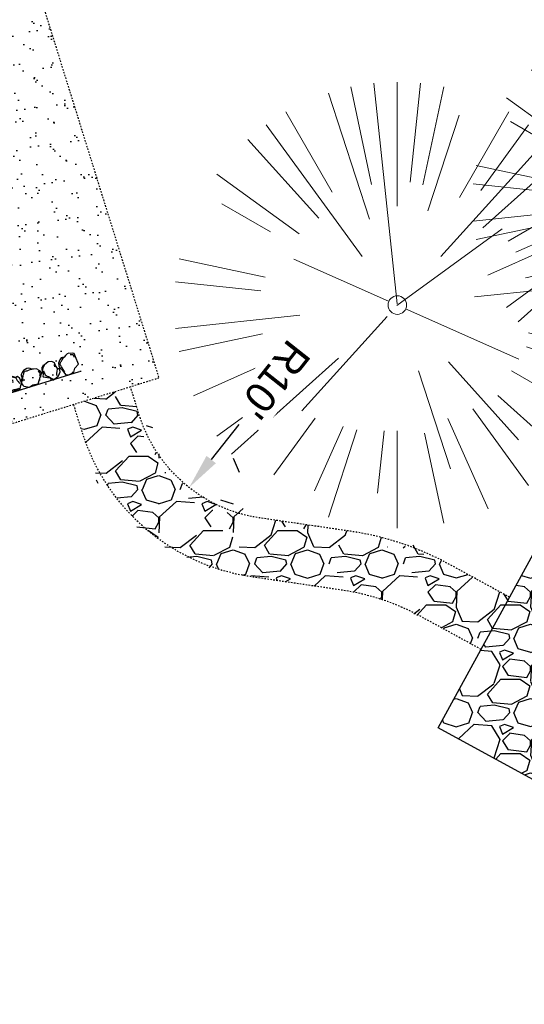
# Model space of a CAD drawing. Header units: feet. Extents: x 1133447 to 1140710, y 647622 to 649877.
# Tile 50 of 84: x 1134971 to 1135005, y 648640 to 648707. Entities that reach past the tile are written whole.
import ezdxf
from ezdxf import colors
from ezdxf.entities.mleader import LeaderData, LeaderLine
from ezdxf.math import Vec2, Vec3

# ---------------------------------------------------------------- set-up
doc = ezdxf.new("R2010")
doc.units = ezdxf.units.FT
doc.header["$MEASUREMENT"] = 0
doc.linetypes.add('RAD', pattern=[0.13, 0.08, -0.05])
for name, color, linetype in [('-BARRIERROCK', 6, 'Continuous'), ('C-CAMPSITE-PADS', 6, 'Continuous'), ('C-PRKG-ASPH', 8, 'Continuous'), ('C-PRKG-GRVL', 8, 'Continuous'), ('C-PRKG-WHEL-STOP', 9, 'Continuous'), ('C-ROAD-GRVL', 1, 'RAD'), ('C-SWLK-GRVL', 6, 'RAD'), ('C-SWLK-GRVL-PATT', 8, 'Continuous'), ('G-TEXT-ST02', 2, 'Continuous'), ('G-XREF', 7, 'Continuous'), ('L-BARRIERROCK', 6, 'Continuous')]:
    doc.layers.add(name, color=color, linetype=linetype)
doc.layers.add('V-ANNO-TEXT', color=7, linetype='Continuous', lineweight=13, plot=False)
doc.layers.add('V-SITE-VEGE', color=8, linetype='Continuous', lineweight=18)
doc.styles.add('Normal', font='arial.ttf', dxfattribs={"height": 0.1})
doc.styles.add('SEI-Dim & Leader', font='tahoma.ttf')
doc.dimstyles.new('Plan', dxfattribs={"dimscale": 20, "dimtxt": 0.1, "dimasz": 0.12, "dimexe": 0.0625, "dimexo": 0.0625, "dimgap": 0.08, "dimtad": 0, "dimdec": 0, "dimzin": 0, "dimdsep": 46, "dimtxsty": 'Normal', "dimcen": 0, "dimclrd": 256, "dimclre": 256, "dimclrt": 256, "dimaunit": 1, "dimadec": 4, "dimazin": 0, "dimtfac": 1, "dimtdec": 0, "dimtofl": 0, "dimtmove": 0, "dimatfit": 3, "dimfxl": 1, "dimtfill": 1, "dimtolj": 1, "dimtzin": 0, "dimlwd": -1, "dimlwe": -1, "dimarcsym": 0})
pattern_1 = [(228.012787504, (3.6, 5), (-40.00000000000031, -45.00000000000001), [0.67268, -66.5954402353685]), (184.969740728, (3.15, 4.5), (59.99999999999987, 5.000000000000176), [1.15434, -114.27962380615]), (132.510447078, (2, 4.4), (50.00000000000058, -54.99999999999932), [0.8139400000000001, -80.5801629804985]), (267.273689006, (0.05, 3.15), (5.000000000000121, 100.0000000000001), [1.05119, -104.067790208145]), (292.833654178, (0, 2.1), (-24.99999999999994, 60.00000000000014), [1.030775, -102.0468656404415]), (357.273689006, (0.4, 1.15), (-100.0000000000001, 5.000000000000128), [1.05119, -104.067790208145]), (37.6942404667, (1.45, 1.1), (-64.99999999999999, -49.99999999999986), [1.390145, -137.62424274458]), (72.2553283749, (2.55, 1.95), (35.00000000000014, 110), [1.31244, -129.9316074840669]), (121.429565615, (2.95, 3.2), (-40.0000000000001, 64.99999999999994), [1.05475, -104.420365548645]), (175.236358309, (2.4, 4.1), (54.99999999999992, -5.00000000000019), [1.20416, -59.0038128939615]), (222.397437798, (1.2, 4.2), (-59.99999999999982, -54.99999999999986), [1.55724, -154.1668750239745]), (138.814074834, (5, 3.1), (-35.00000000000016, 30), [0.5315049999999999, -52.61922406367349]), (171.46923439, (4.600000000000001, 3.45), (64.99999999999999, -9.999999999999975), [1.011185, -100.107557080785]), (225, (3.6, 3.6), (-5.551115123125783e-16, -4.999999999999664), [0.707105, -6.3639628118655]), (203.198590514, (3.25, 4.2), (24.99999999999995, 9.999999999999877), [0.38079, -37.6980755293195]), (291.801409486, (2.9, 4.050000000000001), (-4.99999999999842, 15.00000000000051), [0.538515, -26.3873090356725]), (30.96375653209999, (3.1, 3.55), (15.00000000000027, 9.999999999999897), [0.874645, -28.2801144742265]), (161.565051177, (3.85, 4), (10.00000000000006, -4.999999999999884), [0.632455, -15.178933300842]), (16.389540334, (0, 4.050000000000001), (49.99999999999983, 15.00000000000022), [0.886, -87.714225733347]), (70.3461759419, (0.8500000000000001, 4.3), (-20.0000000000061, -55.00000000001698), [0.7433049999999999, -73.58703873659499]), (293.198590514, (3.85, 5), (-9.999999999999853, 24.99999999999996), [0.761575, -37.3172905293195]), (343.610459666, (4.149999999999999, 4.3), (-49.99999999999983, 15.00000000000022), [0.8859999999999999, -87.71422573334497]), (339.44395478, (0, 0.95), (-25.00000000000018, 10.00000000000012), [0.8543999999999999, -41.86561872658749]), (294.775140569, (0.8, 0.65), (-25.00000000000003, 55.00000000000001), [0.71589, -70.87321531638]), (66.8014094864, (3.9, 0), (9.999999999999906, 24.99999999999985), [0.761575, -37.3172905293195]), (17.3540246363, (4.2, 0.7000000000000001), (-64.99999999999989, -19.99999999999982), [0.838155, -82.97711807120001]), (69.44395478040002, (1.45, 0), (-10.00000000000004, -24.99999999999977), [0.4272, -42.29281872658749]), (101.309932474, (3.6, 0), (-4.999999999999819, 20.00000000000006), [0.25495, -25.240147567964]), (165.963756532, (3.55, 0.25), (14.99999999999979, -5.000000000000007), [1.030775, -19.5847531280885]), (186.009005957, (2.55, 0.5), (50.00000000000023, 4.999999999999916), [0.9552499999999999, -94.56961587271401]), (303.690067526, (3.1, 3.1), (-4.999999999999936, 9.999999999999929), [0.7211099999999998, -17.30664637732]), (353.157226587, (3.5, 2.5), (85.00000000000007, -10.00000000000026), [1.25897, -124.6378131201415]), (60.9453959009, (4.75, 2.35), (-19.99999999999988, -34.99999999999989), [0.51478, -50.963370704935]), (90, (5, 2.8), (-4.999999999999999, 5), [0.3, -4.699999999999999]), (120.256437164, (2.45, 0.65), (20.00000000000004, -35.00000000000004), [0.69462, -68.76759994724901]), (48.01278750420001, (2.1, 1.25), (40, 44.99999999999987), [1.34536, -65.92276023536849]), (0, (3, 2.25), (5, 5), [1.3, -3.7]), (325.3048464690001, (4.3, 2.25), (50.0000000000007, -34.99999999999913), [0.7905699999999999, -78.26637150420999]), (254.054604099, (4.95, 1.8), (-5.000000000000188, -20.00000000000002), [0.72801, -35.6725394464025]), (207.645975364, (4.75, 1.1), (-94.99999999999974, -50.00000000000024), [1.185325, -117.347370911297]), (175.42607874, (3.7, 0.55), (-64.99999999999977, 5.000000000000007), [1.253995, -124.1453670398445])]

# ---------------------------------------------------------------- blocks, each defined once
blk = doc.blocks.new('V-SITE-VEGE-Coniferious Tree 2')
at = {"color": 0, "linetype": 'ByBlock'}
for p, q in [((-0.0574950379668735, 0.2703678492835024), (-0.1039851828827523, 0.4890788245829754)), ((-0.0003172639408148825, 0.0025937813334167), (-0.05229705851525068, 0.4972664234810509)), ((-3.601054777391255e-05, 0.2219193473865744), (-3.601054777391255e-05, 0.5000060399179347)), ((0.02890183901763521, 0.2753366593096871), (0.05222503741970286, 0.4972664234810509)), ((0.0571938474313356, 0.2692740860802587), (0.1039131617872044, 0.4890788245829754)), ((-0.06264093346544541, 0.1926377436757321), (-0.1545378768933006, 0.4755369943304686)), ((-0.1460065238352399, 0.2528363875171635), (-0.2500390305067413, 0.4330260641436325)), ((0.06850648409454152, 0.2109817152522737), (0.1382469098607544, 0.425630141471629)), ((0.139142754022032, 0.2410654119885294), (0.2499670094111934, 0.4330260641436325)), ((-0.07913071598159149, 0.1088658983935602), (-0.2939353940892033, 0.4045257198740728)), ((0.1868724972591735, 0.2572635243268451), (0.2938633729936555, 0.4045257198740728)), ((-0.1756943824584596, 0.1950752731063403), (-0.3346129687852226, 0.3715878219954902)), ((0.09777767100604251, 0.108636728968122), (0.3345409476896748, 0.3715878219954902)), ((-0.2201011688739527, 0.1598873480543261), (-0.4045617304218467, 0.2938993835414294)), ((0.1919663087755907, 0.1728666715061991), (0.3115823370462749, 0.2805763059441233)), ((0.2487690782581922, 0.143647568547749), (0.4329900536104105, 0.2500030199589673)), ((-0.2844040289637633, 0.1641894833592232), (-0.393144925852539, 0.2269610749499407)), ((0.2658942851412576, 0.1183972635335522), (0.4567507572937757, 0.2033670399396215)), ((-0.0009318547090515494, -0.0006770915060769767), (0.2349564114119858, 0.1707208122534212)), ((-0.2961437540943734, 0.06292784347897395), (-0.4891148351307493, 0.1039491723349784)), ((-0.01992166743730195, 0.008854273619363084), (-0.2318825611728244, 0.1032199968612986)), ((0.2872695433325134, 0.06106323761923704), (0.3884790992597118, 0.08257391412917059)), ((-0.3060292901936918, 0.03215663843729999), (-0.4973024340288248, 0.05226104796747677)), ((0.173080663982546, 0.01818771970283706), (0.497230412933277, 0.05226104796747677)), ((0.3024988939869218, 0), (0.4999700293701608, 0)), ((0.01849546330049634, -0.008260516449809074), (0.2719985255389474, -0.1211160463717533)), ((-0.2182782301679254, -0.02292736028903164), (-0.4973024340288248, -0.05226104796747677)), ((-0.02300503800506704, -0.02554197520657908), (-0.2137781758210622, -0.2373882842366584)), ((-0.302185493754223, -0.0642195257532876), (-0.4891148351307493, -0.1039491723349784)), ((0.2936342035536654, -0.06241742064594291), (0.4274066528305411, -0.09084484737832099)), ((0.2891445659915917, -0.09395946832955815), (0.4755009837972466, -0.1545018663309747)), ((-0.2881436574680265, -0.1282723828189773), (-0.4568227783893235, -0.2033670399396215)), ((-0.1320480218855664, -0.1188660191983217), (-0.3716238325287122, -0.3345769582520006)), ((0.1143820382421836, -0.1271057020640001), (0.2718110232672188, -0.301920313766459)), ((0.04781873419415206, -0.1473038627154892), (0.1192466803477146, -0.3671294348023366)), ((0.2555295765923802, -0.1475434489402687), (0.4329900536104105, -0.2500030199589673)), ((-0.254528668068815, -0.1848980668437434), (-0.4045617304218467, -0.2938993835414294)), ((0.2253521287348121, -0.2029399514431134), (0.3715518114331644, -0.3345769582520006)), ((0.1688618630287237, -0.2324611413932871), (0.2938633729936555, -0.4045257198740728)), ((-0.1842986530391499, -0.2536176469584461), (-0.2766747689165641, -0.3807650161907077)), ((0.1131111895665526, -0.2541280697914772), (0.2033310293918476, -0.4567867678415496)), ((-0.1213812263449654, -0.2725449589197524), (-0.1855903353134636, -0.4167758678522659)), ((-0.09098502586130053, -0.2799408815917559), (-0.1545378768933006, -0.4755369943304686)), ((-0.02966136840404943, -0.2817638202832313), (-0.04434904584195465, -0.4216092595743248)), ((-3.601054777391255e-05, -0.2817638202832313), (-3.601054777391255e-05, -0.5000060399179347)), ((0.06104806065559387, -0.2873055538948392), (0.1039131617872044, -0.4890788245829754))]:
    blk.add_line(p, q, dxfattribs=at)
blk.add_circle((-3.601054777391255e-05, 0), 0.02083358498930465)
blk = doc.blocks.new('_Open90')
at = {"color": 0, "linetype": 'ByBlock', "lineweight": -2}
for p, q in [((-0.5, 0.5), (0, 0)), ((0, 0), (-1, 0)), ((0, 0), (-0.5, -0.5))]:
    blk.add_line(p, q, dxfattribs=at)
blk = doc.blocks.new("3'_BarrierRock")
at = {"layer": '-BARRIERROCK', "flags": 128}
for points in [[(7.788745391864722, -10.83599130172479), (15.37584164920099, -7.013299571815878), (15.29339322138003, 5.772875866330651), (15.53940092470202, 11.48821756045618), (12.61293536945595, 13.25443124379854), (9.559602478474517, 14.020650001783), (7.896299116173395, 15.17149251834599), (5.0074623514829, 15.27774238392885), (1.184128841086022, 13.5566322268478), (-1.773717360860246, 12.30032189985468), (-4.668762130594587, 12.49504304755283), (-6.532605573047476, 12.75826500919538), (-9.693894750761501, 10.83101043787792), (-13.81968260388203, 6.597990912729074), (-15.03526147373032, 2.502188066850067), (-15.26967657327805, -0.6090469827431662), (-14.52306864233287, -2.735788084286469), (-13.24140319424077, -4.423817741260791), (-11.73157866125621, -10.28614114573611), (-10.431383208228, -14.56568854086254), (-7.82677889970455, -16.37545728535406), (-5.721542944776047, -17.40100748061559), (3.706213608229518, -16.32156577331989), (7.788745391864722, -10.83599130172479)], [(-9.711106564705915, -10.39331387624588), (-10.5300777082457, -7.445199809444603), (-11.71742566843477, -0.8881917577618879), (-11.78460385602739, 1.381934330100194), (-12.21957472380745, 2.822567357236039), (-12.05729048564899, 4.284038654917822), (-10.69748708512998, 6.20744678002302), (-9.49682440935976, 7.089662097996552), (-8.10341169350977, 7.878026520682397), (-6.436167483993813, 9.303217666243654), (-4.026830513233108, 11.00878191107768), (-1.773717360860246, 12.30032189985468)], [(8.960381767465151, 12.60775377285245), (12.36066444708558, 11.15115335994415), (13.19341137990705, 9.417106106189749), (13.26279921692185, 7.683076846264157), (13.26279921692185, 5.810297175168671)]]:
    blk.add_lwpolyline(points, dxfattribs=at)
blk = doc.blocks.new("5'_BarrierRock")
at = {"layer": 'L-BARRIERROCK', "flags": 128}
for points in [[(3.796977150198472, 25.21031587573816), (-3.971151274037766, 23.41838866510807), (-10.84293678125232, 21.02912666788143), (-17.7147222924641, 19.53586684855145), (-22.19627771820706, 16.54930863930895), (-24.28770915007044, 10.27760197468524), (-26.0803419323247, 0.1233349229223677), (-25.48279766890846, -2.863184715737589), (-26.97668484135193, -7.044335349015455), (-29.06806322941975, -9.732226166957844), (-29.36686187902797, -13.31608058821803), (-11.14168239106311, -24.66494006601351), (-9.05030400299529, -29.74205430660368), (-9.05030400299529, -31.53398151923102), (-8.751505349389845, -33.62457612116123), (-1.87971984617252, -34.52053972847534), (7.680988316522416, -31.83264891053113), (16.04666099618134, -30.04072169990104), (19.63192655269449, -27.3528308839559), (27.10125632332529, -18.69186222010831), (28.89388910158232, -9.433597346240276), (24.11353502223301, -5.551075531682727), (22.02210359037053, 1.616633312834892), (21.42455933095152, 6.096412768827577), (20.82701507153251, 11.17356558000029), (21.12581372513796, 15.05604882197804), (19.03438229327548, 18.63990324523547), (15.15031808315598, 22.22375766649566), (3.796977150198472, 25.21031587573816)], [(-24.28770915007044, -3.759148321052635), (-24.28770915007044, 1.317965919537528), (-22.19627771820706, 8.187007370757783), (-18.61101215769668, 13.26412161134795), (-14.42820234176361, 18.04260703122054), (-11.44048104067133, 19.83453424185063)], [(-20.40364493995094, 4.603152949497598), (-21.8975321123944, -2.56455589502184), (-21.29998785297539, -6.447039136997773), (-20.40364493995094, -9.433597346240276), (-17.11717803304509, -15.70534258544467), (-12.93431516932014, -18.99052961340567), (-6.958872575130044, -26.75553466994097), (-5.46498540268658, -29.44342548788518), (-3.373607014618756, -30.63801791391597), (-1.87971984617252, -30.63801791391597)], [(17.54049512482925, 10.8748981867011), (21.62729471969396, 1.526720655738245), (22.61964785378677, -6.148371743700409), (17.24174951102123, -14.21204419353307), (15.44911673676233, -18.39319482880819), (13.35768530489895, -22.87301285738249), (12.1625967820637, -25.56090367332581)]]:
    blk.add_lwpolyline(points, dxfattribs=at)
blk = doc.blocks.new('Wheel_Stop')
at = {"layer": 'Defpoints'}
blk.add_line((-35.99999999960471, 6.749999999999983), (36, 6.749999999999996), dxfattribs=at)
at = {"layer": 'L-BARRIERROCK'}
for name, p, xscale, yscale, zscale, rotation in [("3'_BarrierRock", (2.711236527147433, -1.001804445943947), 0.4999999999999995, 0.4999999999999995, 0.4999999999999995, 145.0722838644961), ("5'_BarrierRock", (19.27620131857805, -0.7989231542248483), 0.25, 0.25, 0.25, 225.0722838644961), ("5'_BarrierRock", (33.95408758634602, -0.1712785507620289), 0.2499999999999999, 0.2499999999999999, 0.2499999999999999, 307.3245524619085), ("3'_BarrierRock", (-29.38382167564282, -2.169359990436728), 0.4999999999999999, 0.4999999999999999, 0.4999999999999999, 185.0722838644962), ("5'_BarrierRock", (-14.1621457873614, -1.887886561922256), 0.25, 0.25, 0.25, 185.0722838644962)]:
    blk.add_blockref(name, p, dxfattribs=dict(at, xscale=xscale, yscale=yscale, zscale=zscale, rotation=rotation))
blk = doc.blocks.new('C_PBASE-PACTOLA_02403811')
at = {"layer": 'C-CAMPSITE-PADS'}
blk.add_lwpolyline([(1135032.172146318, 648640.7917112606), (1134998.825775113, 648659.013114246), (1135006.497944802, 648673.0536916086), (1135039.84431601, 648654.8322886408)], close=True, dxfattribs=at)
at = {"layer": 'C-ROAD-GRVL'}
blk.add_lwpolyline([(1134966.840326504, 648746.9077313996, 0.1867046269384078), (1134965.621166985, 648728.907412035), (1134980.045880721, 648682.5280870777)], format="xyb", dxfattribs=at)
blk.add_lwpolyline([(1134980.045880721, 648682.5280870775), (1134964.767760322, 648677.7763466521)], dxfattribs=at)
at = {"layer": 'C-SWLK-GRVL', "flags": 128}
for points in [[(1135003.620881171, 648667.7884751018), (1134999.593688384, 648669.9890474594, 0.08875534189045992), (1134992.913181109, 648672.2255342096), (1134986.817423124, 648673.1219141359, -0.288437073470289), (1134978.723450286, 648680.0456805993), (1134978.136115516, 648681.9341194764)], [(1135001.70283875, 648664.278330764), (1134997.675645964, 648666.4789031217, 0.08875534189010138), (1134992.331240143, 648668.2680925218), (1134986.235482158, 648669.164472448, -0.2884370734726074), (1134974.903920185, 648678.8577454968), (1134974.316585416, 648680.7461843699)]]:
    blk.add_lwpolyline(points, format="xyb", dxfattribs=at)
at = {"layer": 'C-PRKG-WHEL-STOP', "xscale": 0.08333333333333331, "yscale": 0.08333333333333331, "zscale": 0.08333333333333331, "rotation": 197.2765312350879}
blk.add_blockref('Wheel_Stop', (1134971.645799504, 648682.599103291), dxfattribs=at)
blk = doc.blocks.new('C_PHTCH-PACTOLA_02403811')
at = {"layer": 'C-PRKG-ASPH'}
h = blk.add_hatch(dxfattribs=at)
h.set_pattern_fill('ANSI31', color=256, scale=10, angle=70)
h.set_pattern_definition([(115, (0, 0), (-1.132884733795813, -0.5282728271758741), [])])
edge = h.paths.add_edge_path(flags=16)
edge.add_arc((1135093.567290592, 648760.3570235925), 541.9999999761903, 143.5703577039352, 153.2664360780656, ccw=False)
edge.add_arc((1135093.567290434, 648760.3570237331), 541.9999997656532, 133.8742793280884, 143.5703577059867, ccw=False)
edge.add_line((1134717.918854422, 649151.0643979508), (1134791.743864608, 649222.0439889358))
edge.add_arc((1134924.814897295, 649083.6384245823), 191.9999999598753, 124.33581191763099, 133.8742793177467, ccw=False)
edge.add_line((1134816.518779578, 649242.1816391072), (1134837.543218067, 649256.5428028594))
edge.add_arc((1134886.614896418, 649184.7029087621), 87.00000000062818, 64.86660358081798, 124.33581191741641, ccw=False)
edge.add_line((1134923.566161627, 649263.4658695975), (1134945.862647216, 649253.0055803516))
edge.add_arc((1134736.896871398, 648807.5874571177), 491.9999999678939, 56.45911934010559, 64.86660355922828, ccw=False)
edge.add_line((1135008.742528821, 649217.6654234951), (1135070.901654, 649176.4593855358))
edge.add_arc((1135036.644680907, 649124.7828938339), 62.00000000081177, -10.868034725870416, 56.45911933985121, ccw=False)
edge.add_line((1135097.532652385, 649113.0929439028), (1135091.831089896, 649083.3959326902))
edge.add_arc((1135001.481196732, 649100.7423100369), 92.00000001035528, 337.8486329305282, 349.13196525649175, ccw=False)
edge.add_line((1135086.690765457, 649066.0532714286), (1135029.43531187, 648925.4119419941))
edge.add_arc((1134573.749357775, 649110.9228871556), 491.9999995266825, 335.73595333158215, 337.84863296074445, ccw=False)
edge.add_line((1135022.286728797, 648908.7392420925), (1134970.105907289, 648792.9779079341))
edge.add_line((1134970.105907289, 648792.9779079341), (1134955.070696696, 648759.622817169))
edge.add_arc((1134506.533324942, 648961.8064625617), 492.0000003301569, 331.3465562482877, 335.7359533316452, ccw=False)
edge.add_line((1134938.281078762, 648725.8872446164), (1134902.771388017, 648660.9021647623))
edge.add_arc((1134778.161263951, 648728.9926705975), 142.0000000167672, 305.95733191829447, 331.34655630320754, ccw=False)
edge.add_line((1134861.541195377, 648614.0501326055), (1134757.483908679, 648538.5664206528))
edge.add_arc((1134835.579196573, 648430.9089730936), 133.0000000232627, 125.9573319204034, 166.4171722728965)
edge.add_arc((1134672.277915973, 648470.363906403), 35.00000000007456, 244.10855969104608, 346.41717227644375, ccw=False)
edge.add_arc((1134691.461854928, 648509.9128519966), 78.95614352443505, 214.9055155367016, 244.1168481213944, ccw=False)
edge.add_line((1134626.710174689, 648464.732186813), (1134623.062749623, 648469.9579645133))
edge.add_arc((1134821.506139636, 648608.4650796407), 241.9999999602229, 191.1167612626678, 214.9138039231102, ccw=False)
edge.add_line((1134584.046954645, 648561.8052956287), (1134566.403948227, 648651.5934078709))
edge.add_arc((1135049.172208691, 648746.4554480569), 491.9999999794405, 187.9519260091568, 191.1167612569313, ccw=False)
edge.add_line((1134561.903038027, 648678.391101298), (1134552.825444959, 648743.3771249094))
edge.add_arc((1134842.017716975, 648783.7730382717), 292.0000000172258, 166.3961174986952, 187.9519260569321, ccw=False)
edge.add_line((1134558.209758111, 648852.4537669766), (1134566.77306571, 648887.8397463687))
edge.add_arc((1135093.567290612, 648760.357023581), 542.0000000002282, 158.0478401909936, 166.396117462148, ccw=False)
edge.add_arc((1135093.567290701, 648760.357023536), 542.0000000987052, 153.2664360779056, 158.0478401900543, ccw=False)
edge = h.paths.add_edge_path()
edge.add_line((1134664.934415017, 648091.0186503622), (1134641.753924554, 648097.236757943))
edge.add_arc((1135131.441785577, 647965.8792352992), 506.9999999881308, 154.1154939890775, 164.9840567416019, ccw=False)
edge.add_arc((1135131.44177555, 647965.8792402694), 506.9999887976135, 153.4314984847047, 154.115493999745, ccw=False)
edge.add_arc((1134241.513528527, 648410.9103548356), 488.0000000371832, 333.4314984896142, 338.6383717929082)
edge.add_line((1134695.987914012, 648233.1548120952), (1134704.112198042, 648253.9264793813))
edge.add_arc((1134529.027803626, 648322.4060737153), 188.0000000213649, 338.6383717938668, 377.1954705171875)
edge.add_arc((1134651.306425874, 648360.2470375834), 60.00000000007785, 17.1954705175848, 74.97265706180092)
edge.add_line((1134666.863224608, 648418.1951696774), (1134661.500576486, 648419.8056636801))
edge.add_arc((1134691.489318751, 648509.9450223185), 94.99699278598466, 223.9418846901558, 251.5980721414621, ccw=False)
edge.add_arc((1134691.535842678, 648509.9839590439), 95.05751145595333, 214.9165962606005, 223.9393241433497, ccw=False)
edge.add_line((1134613.590003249, 648455.5746160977), (1134609.942525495, 648460.8004692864))
edge.add_arc((1134821.506139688, 648608.4650796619), 258.0000000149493, 191.1167612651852, 214.9138039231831, ccw=False)
edge.add_line((1134568.347173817, 648558.7203512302), (1134550.704167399, 648648.5084634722))
edge.add_arc((1135049.172208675, 648746.4554480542), 507.9999999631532, 187.9519260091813, 191.1167612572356, ccw=False)
edge.add_line((1134546.056886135, 648676.177626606), (1134536.979293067, 648741.163650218))
edge.add_arc((1134842.01771694, 648783.7730382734), 307.9999999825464, 166.3961174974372, 187.9519260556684, ccw=False)
edge.add_line((1134542.658637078, 648856.2170945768), (1134551.221944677, 648891.6030739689))
edge.add_arc((1135093.567290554, 648760.3570237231), 557.9999999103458, 163.9213237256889, 166.3961174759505, ccw=False)
edge.add_arc((1134538.177323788, 648920.4382053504), 19.99999999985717, 343.9213237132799, 402.7699397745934)
edge.add_line((1134552.859048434, 648934.0193305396), (1134533.446357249, 648955.005204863))
edge.add_arc((1135093.567290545, 648760.3570234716), 592.9783928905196, 146.0187423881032, 160.8370986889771, ccw=False)
edge.add_line((1134601.857481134, 649091.7855040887), (1134616.582948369, 649064.0343807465))
edge.add_arc((1134620.999668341, 649066.3780071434), 5.000000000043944, 207.9515834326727, 327.0740857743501)
edge.add_arc((1135093.567290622, 648760.3570235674), 558.0000000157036, 133.8742793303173, 147.0740857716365, ccw=False)
edge.add_line((1134706.829601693, 649162.5981949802), (1134780.654611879, 649233.5777859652))
edge.add_arc((1134924.814897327, 649083.6384245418), 208.0000000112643, 124.3358119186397, 133.8742793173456, ccw=False)
edge.add_line((1134807.494103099, 649255.3935736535), (1134828.518541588, 649269.7547374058))
edge.add_arc((1134886.614896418, 649184.7029087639), 102.9999999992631, 64.86660357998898, 124.33581191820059, ccw=False)
edge.add_line((1134930.361796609, 649277.9510118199), (1134952.658282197, 649267.4907225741))
edge.add_arc((1134736.896871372, 648807.5874570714), 508.0000000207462, 56.4591193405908, 64.86660355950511, ccw=False)
edge.add_line((1135017.583038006, 649231.0012923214), (1135079.742163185, 649189.7952543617))
edge.add_arc((1135036.644680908, 649124.782893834), 77.99999999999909, -10.868034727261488, 56.45911934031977, ccw=False)
edge.add_line((1135113.245677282, 649110.0761826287), (1135107.544114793, 649080.3791714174))
edge.add_arc((1135001.481196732, 649100.7423100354), 108.0000000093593, 337.84863293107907, 349.131965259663, ccw=False)
edge.add_line((1135101.509820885, 649060.0203951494), (1135044.254367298, 648919.3790657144))
edge.add_arc((1134573.749357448, 649110.9228872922), 507.9999998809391, 335.7359533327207, 337.84863295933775, ccw=False)
edge.add_line((1135036.873309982, 648902.1641641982), (1134969.657277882, 648753.0477392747))
edge.add_arc((1134506.53332524, 648961.8064624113), 507.9999999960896, 331.346556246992, 335.73595333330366, ccw=False)
edge.add_line((1134952.321656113, 648718.215074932), (1134916.811965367, 648653.2299950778))
edge.add_arc((1134778.161263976, 648728.9926705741), 157.9999999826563, 305.9573319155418, 331.3465563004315, ccw=False)
edge.add_line((1134870.936117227, 648601.0988607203), (1134766.878830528, 648525.6151487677))
edge.add_arc((1134835.579196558, 648430.9089731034), 117.0000000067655, 125.9573319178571, 162.264860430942)
edge.add_arc((1134752.713885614, 648457.4106757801), 29.99999999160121, 162.264860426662, 196.8024120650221)
edge.add_arc((1134835.579196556, 648430.9089731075), 113.0000000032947, 170.9217318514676, 197.5476736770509)
edge.add_line((1134727.837491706, 648396.8395581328), (1134731.162683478, 648386.3239143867))
edge.add_arc((1134529.027802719, 648322.4060734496), 212.0000009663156, 11.340079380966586, 17.54767372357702, ccw=False)
edge.add_arc((1134529.055568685, 648322.403813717), 211.9732215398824, -20.64909134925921, 11.342153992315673, ccw=False)
edge.add_arc((1134759.869013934, 648235.3149369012), 34.72371615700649, 159.1871917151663, 239.4135572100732)
edge.add_line((1134742.200276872, 648205.422593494), (1134709.513, 648185.696))
edge.add_line((1134709.513, 648185.696), (1134698.996135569, 648181.0065459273))
edge.add_arc((1135131.441785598, 647965.8792352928), 483.0000000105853, 153.5511843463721, 164.9840567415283)
at = {"layer": 'C-PRKG-GRVL'}
h = blk.add_hatch(dxfattribs=at)
h.set_pattern_fill('AR-SAND', color=256)
h.set_pattern_definition([(37.50000000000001, (0, 0), (-0.06299335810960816, 1.926823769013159), [0, -1.52, 0, -1.7, 0, -1.625]), (7.499999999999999, (0, 0), (1.769776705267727, 2.82214606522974), [0, -0.82, 0, -1.37, 0, -0.525]), (327.5, (-1.23, 0), (3.114141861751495, 0.005659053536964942), [0, -0.5, 0, -1.8, 0, -2.35]), (317.5, (-1.23, 0), (3.006126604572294, 0.8776755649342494), [0, -0.25, 0, -1.18, 0, -1.35])])
edge = h.paths.add_edge_path()
edge.add_line((1134964.767760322, 648677.7763466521), (1134980.045880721, 648682.5280870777))
edge.add_line((1134980.045880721, 648682.5280870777), (1134965.621166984, 648728.9074120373))
edge.add_arc((1134989.493230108, 648736.3320064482), 24.99999999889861, 154.9740309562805, 197.2765314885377, ccw=False)
edge.add_arc((1134506.533320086, 648961.8064651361), 508.0000058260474, 331.3465562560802, 334.9740309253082, ccw=False)
edge.add_line((1134952.321656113, 648718.215074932), (1134947.7118672, 648709.7788566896))
edge.add_arc((1134951.222011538, 648707.8608142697), 3.999999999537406, 17.276531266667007, 151.3465562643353, ccw=False)
edge.add_line((1134955.041541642, 648709.0487493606), (1134964.767760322, 648677.7763466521))
at = {"layer": 'C-SWLK-GRVL-PATT'}
h = blk.add_hatch(dxfattribs=at)
h.set_pattern_fill('GRAVEL', color=256, scale=5)
h.set_pattern_definition(pattern_1)
edge = h.paths.add_edge_path()
edge.add_line((1134974.316585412, 648680.746184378), (1134978.136115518, 648681.9341194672))
edge.add_line((1134978.136115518, 648681.9341194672), (1134978.723450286, 648680.0456805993))
edge.add_arc((1134988.272275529, 648683.0155183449), 9.999999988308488, 197.2765313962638, 261.6346205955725)
edge.add_line((1134986.817423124, 648673.1219141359), (1134992.913181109, 648672.2255342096))
edge.add_arc((1134990.00347628, 648652.438325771), 19.99999999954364, 61.346556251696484, 81.6346205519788, ccw=False)
edge.add_line((1134999.593688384, 648669.9890474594), (1135003.620881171, 648667.7884751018))
edge.add_line((1135003.620881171, 648667.7884751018), (1135001.70283875, 648664.278330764))
edge.add_line((1135001.70283875, 648664.278330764), (1134997.675645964, 648666.4789031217))
edge.add_arc((1134990.00347628, 648652.4383257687), 16.00000000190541, 61.34655625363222, 81.63462055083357)
edge.add_line((1134992.331240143, 648668.2680925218), (1134986.235482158, 648669.164472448))
edge.add_arc((1134988.272275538, 648683.0155183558), 14.00000000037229, 197.276531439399, 261.6346205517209, ccw=False)
edge.add_line((1134974.903920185, 648678.8577454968), (1134974.316585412, 648680.746184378))
h = blk.add_hatch(dxfattribs=at)
h.set_pattern_fill('GRAVEL', color=256, scale=5)
h.set_pattern_definition(pattern_1)
h.paths.add_polyline_path([(1134998.825775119, 648659.0131142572), (1135006.497944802, 648673.0536916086), (1135039.84431601, 648654.8322886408), (1135032.172146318, 648640.7917112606)])
blk = doc.blocks.new('*D395')
at = {"layer": 'Defpoints', "color": 0, "transparency": 16777216}
blk.add_point((1134982.073225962, 648675.1687493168), dxfattribs=at)
at = {"layer": 'G-TEXT-ST02', "transparency": 16777216}
blk.add_line((1134985.420712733, 648679.406004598), (1134983.56099786, 648677.0519738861), dxfattribs=at)
blk.add_solid([(1134983.247127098, 648677.2999358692), (1134983.874868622, 648676.804011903), (1134982.073225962, 648675.1687493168)], dxfattribs=at)
at = {"layer": 'G-TEXT-ST02', "transparency": 16777216, "insert": (1134987.809926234, 648682.4302757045), "char_height": 2, "attachment_point": 5, "rotation": 231.69080568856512, "style": 'Normal', "bg_fill": 3, "box_fill_scale": 1.25, "bg_fill_color": 256, "bg_fill_true_color": 13158600, "bg_fill_transparency": 0}
blk.add_mtext("R10'", dxfattribs=at)
at = {"layer": 'Defpoints', "color": 0, "transparency": 16777216}
blk.add_point((1134988.272275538, 648683.0155183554), dxfattribs=at)
blk = doc.blocks.new('C_XBASE-PACTOLA_02403811')
at = {"layer": 'V-SITE-VEGE', "xscale": 23.99971008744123, "yscale": 23.99971008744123, "zscale": 23.99971008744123, "rotation": 8.537736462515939e-07}
blk.add_blockref('V-SITE-VEGE-Coniferious Tree 2', (1135013.111, 648694.337), dxfattribs=at)
at = {"layer": 'V-SITE-VEGE', "xscale": 29.99963760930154, "yscale": 29.99963760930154, "zscale": 29.99963760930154}
blk.add_blockref('V-SITE-VEGE-Coniferious Tree 2', (1134996.071, 648687.439), dxfattribs=at)
at = {"layer": 'V-ANNO-TEXT'}
ml = blk.add_multileader_mtext('Standard', dxfattribs=at)
ml.set_content('Parking Wheel Stop (Typ.)', color=256, style='SEI-Dim & Leader')
ml.set_leader_properties(color=256, linetype='ByLayer', lineweight=-1)
ml.set_arrow_properties(name='OPEN90')
ml.build(insert=Vec2(0, 0))
ml.multileader.update_dxf_attribs({"text_left_attachment_type": 2, "text_right_attachment_type": 2, "dogleg_length": 0.1, "arrow_head_size": 3.2, "scale": 40})
ctx = ml.context
ctx.base_point, ctx.scale, ctx.arrow_head_size, ctx.plane_origin = Vec3(1134530.734352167, 648685.7761308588), 40, 3.2, Vec3(1134518.56, 648681.319)
ctx.left_attachment, ctx.right_attachment = 2, 2
notes = []
notes.append((ctx, [(0, (1, 1, 0), (1134526.734352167, 648685.7761308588), (1, 0), 4, [(0, [(1134518.56, 648681.319)], 0, [])])]))
ctx.mtext.insert, ctx.mtext.width, ctx.mtext.flow_direction = Vec3(1134532.734352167, 648691.8428422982), 35.49754122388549, 5
for ctx, leaders in notes:
    for number, flags, end, landing, length, lines in leaders:
        leader = LeaderData()
        leader.index, (leader.has_last_leader_line, leader.has_dogleg_vector, leader.attachment_direction) = number, flags
        leader.last_leader_point, leader.dogleg_vector, leader.dogleg_length = Vec3(end), Vec3(landing), length
        for number, points, colour, breaks in lines:
            line = LeaderLine()
            line.index, line.vertices, line.color, line.breaks = number, Vec3.list(points), colors.encode_raw_color(colour), breaks
            leader.lines.append(line)
        ctx.leaders.append(leader)

msp = doc.modelspace()

# ---------------------------------------------------------------- block references
at = {"layer": 'G-XREF'}
msp.add_blockref('C_XBASE-PACTOLA_02403811', (0, 0), dxfattribs=at)

# ---------------------------------------------------------------- next in the draw order: block references
for name in ['C_PBASE-PACTOLA_02403811', 'C_PHTCH-PACTOLA_02403811']:
    msp.add_blockref(name, (0, 0), dxfattribs=at)

# ---------------------------------------------------------------- next in the draw order: dimensions: what is measured, and where the dimension line sits
at = {"layer": 'G-TEXT-ST02'}
dim = msp.add_radius_dim(center=(1134988.272275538, 648683.0155183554), mpoint=(1134982.073225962, 648675.1687493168), dimstyle='Plan', override={"dimgap": 0.06, "dimtih": 0, "dimtoh": 0, "dimpost": "'", "dimtfill": 1, "dimtolj": 0}, dxfattribs=at)
dim.commit()
dim.dimension.update_dxf_attribs({"geometry": '*D395', "text_midpoint": (1134987.809926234, 648682.4302757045), "dimtype": 164})

doc.saveas('drawing.dxf')
